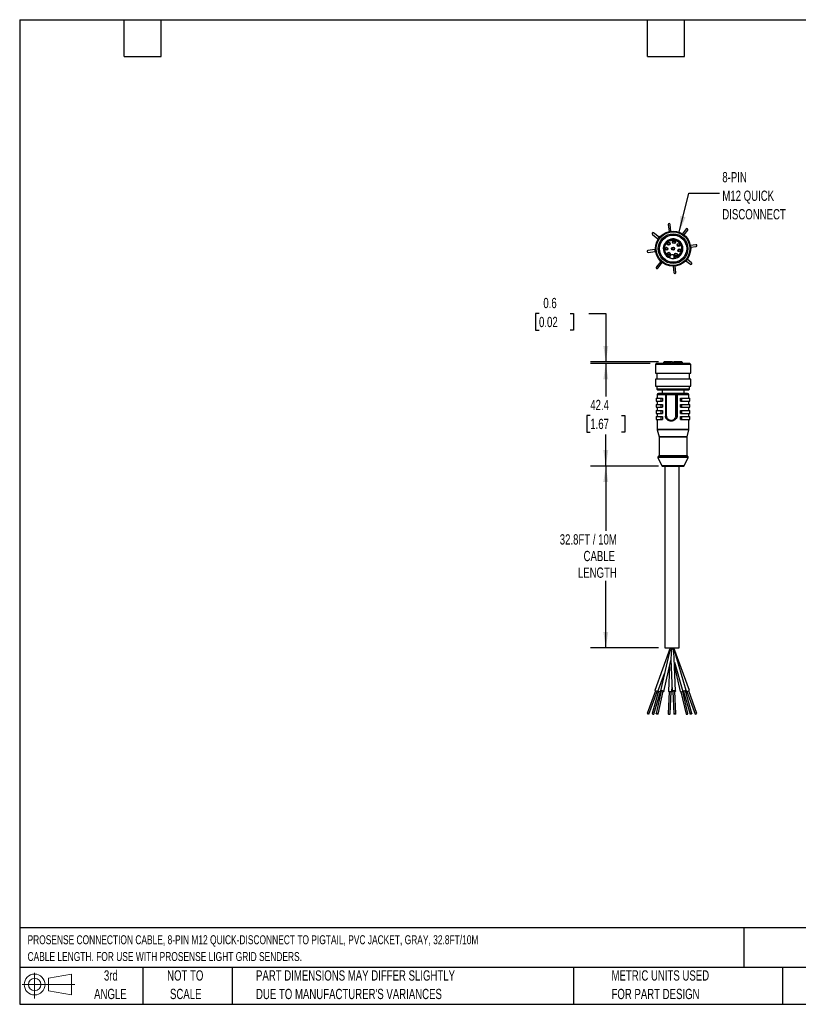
# Model space of a CAD drawing. Header units: millimetres. Extents: x 13 to 546, y 13 to 419.
# Tile 1 of 2: x 13 to 334, y 13 to 419. Entities that reach past the tile are written whole.
import ezdxf

# ---------------------------------------------------------------- set-up
doc = ezdxf.new("R2010")
doc.units = ezdxf.units.MM
doc.header["$LTSCALE"] = 2
doc.layers.add('DIMENSIONS', color=140, linetype='Continuous', lineweight=25)
doc.layers.add('TEXT', color=140, linetype='Continuous', lineweight=25)
doc.styles.add('SLDTEXTSTYLE0', font='TXT', dxfattribs={"width": 0.7})
doc.dimstyles.new('SLDDIMSTYLE0', dxfattribs={"dimtxt": 4.316016, "dimasz": 6.604, "dimexe": 0, "dimexo": 0.0625, "dimgap": 1.079004, "dimtad": 0, "dimtih": 1, "dimtoh": 1, "dimrnd": 1e-09, "dimdsep": 46, "dimtxsty": 'SLDTEXTSTYLE0', "dimsah": 1, "dimcen": 0.09, "dimadec": 0, "dimazin": 2, "dimtfac": 1, "dimtmove": 0, "dimatfit": 0, "dimfxl": 0, "dimfrac": 2, "dimtolj": 1, "dimtzin": 12, "dimarcsym": 0})
doc.dimstyles.new('SLDDIMSTYLE1', dxfattribs={"dimtxt": 4.316016, "dimasz": 6.604, "dimexe": 0, "dimexo": 0.0625, "dimgap": 1.079004, "dimtad": 0, "dimtih": 1, "dimtoh": 1, "dimrnd": 1e-09, "dimzin": 12, "dimdsep": 46, "dimtxsty": 'SLDTEXTSTYLE0', "dimsah": 1, "dimcen": 0.09, "dimadec": 0, "dimazin": 3, "dimtfac": 1, "dimtofl": 0, "dimtmove": 0, "dimatfit": 3, "dimfxl": 0, "dimfrac": 2, "dimtolj": 1, "dimtzin": 12, "dimarcsym": 0})
doc.dimstyles.new('SLDDIMSTYLE2', dxfattribs={"dimtxt": 0.18, "dimasz": 6.604, "dimexe": 0, "dimexo": 0.0625, "dimgap": 0, "dimtad": 0, "dimtih": 1, "dimtoh": 1, "dimdec": 0, "dimrnd": 1e-09, "dimzin": 0, "dimdsep": 46, "dimtxsty": 'Standard', "dimsah": 1, "dimcen": 0.09, "dimadec": 0, "dimazin": 0, "dimtfac": 6.604, "dimtdec": 0, "dimtofl": 0, "dimtmove": 0, "dimatfit": 3, "dimfxl": 0, "dimfrac": 2, "dimtolj": 1, "dimtzin": 0, "dimarcsym": 0})

# ---------------------------------------------------------------- blocks, each defined once
blk = doc.blocks.new('Block11')
at = {"color": 7, "linetype": 'Continuous', "lineweight": 18}
for p, q in [((5.18, 10.62), (5.18, 0)), ((10.96, 8.33), (20.35, 10.06)), ((10.96, 3.19), (10.96, 8.33)), ((20.35, 10.06), (20.35, 1.46)), ((0, 5.76), (21.75, 5.76)), ((10.96, 3.19), (20.35, 1.46))]:
    blk.add_line(p, q, dxfattribs=at)
for radius in [4.3, 2.57]:
    blk.add_circle((5.18, 5.76), radius, dxfattribs=at)
blk = doc.blocks.new('Block12')
at = {"color": 7, "linetype": 'Continuous'}
blk.add_blockref('Block11', (0, 0), dxfattribs=at)
blk = doc.blocks.new('_D')
at = {"layer": 'DIMENSIONS'}
for p, q in [((227.04, 297.85), (225.59, 297.85)), ((225.59, 297.85), (225.59, 290.99)), ((239.86, 297.85), (241.31, 297.85)), ((241.31, 297.85), (241.31, 290.99)), ((247.64, 297.85), (254.61, 297.85)), ((254.61, 297.85), (254.61, 277.82)), ((225.59, 290.99), (227.04, 290.99)), ((241.31, 290.99), (239.86, 290.99)), ((276.3, 277.82), (248.26, 277.82)), ((272.87, 277.22), (248.26, 277.22)), ((254.61, 277.22), (254.61, 264.52))]:
    blk.add_line(p, q, dxfattribs=at)
for points in [[(254.61, 277.82), (255.62, 284.43), (253.59, 284.43)], [(254.61, 277.22), (253.59, 270.62), (255.62, 270.62)]]:
    blk.add_solid(points, dxfattribs=at)
at = {"layer": 'DIMENSIONS', "char_height": 4.233, "attachment_point": 1, "style": 'SLDTEXTSTYLE0'}
for s, insert in [('0.6', (228.83, 304.27)), ('0.02', (227.04, 296.45))]:
    blk.add_mtext(s, dxfattribs=dict(at, insert=insert))
blk = doc.blocks.new('_D_1')
at = {"layer": 'DIMENSIONS'}
for p, q in [((272.87, 277.22), (248.26, 277.22)), ((254.61, 277.22), (254.61, 263.59)), ((248.2, 255.76), (246.75, 255.76)), ((246.75, 255.76), (246.75, 248.9)), ((261.02, 255.76), (262.47, 255.76)), ((262.47, 255.76), (262.47, 248.9)), ((246.75, 248.9), (248.2, 248.9)), ((254.61, 234.82), (254.61, 247.94)), ((262.47, 248.9), (261.02, 248.9)), ((276.41, 234.82), (248.26, 234.82))]:
    blk.add_line(p, q, dxfattribs=at)
for points in [[(254.61, 277.22), (253.59, 270.62), (255.62, 270.62)], [(254.61, 234.82), (255.62, 241.43), (253.59, 241.43)]]:
    blk.add_solid(points, dxfattribs=at)
at = {"layer": 'DIMENSIONS', "char_height": 4.233, "attachment_point": 1, "style": 'SLDTEXTSTYLE0'}
for s, insert in [('42.4', (248.2, 262.18)), ('1.67', (248.2, 254.36))]:
    blk.add_mtext(s, dxfattribs=dict(at, insert=insert))
blk = doc.blocks.new('_D_2')
at = {"layer": 'DIMENSIONS'}
for p, q in [((275.5, 234.82), (248.26, 234.82)), ((254.61, 234.82), (254.61, 208.11)), ((254.61, 159.82), (254.61, 187.53)), ((276.41, 159.82), (248.26, 159.82))]:
    blk.add_line(p, q, dxfattribs=at)
for points in [[(254.61, 234.82), (253.59, 228.22), (255.62, 228.22)], [(254.61, 159.82), (255.62, 166.43), (253.59, 166.43)]]:
    blk.add_solid(points, dxfattribs=at)
at = {"layer": 'DIMENSIONS', "attachment_point": 1, "style": 'SLDTEXTSTYLE0'}
for s, insert, char_height in [('32.8FT / 10M', (235.6, 206.71), 4.2333), ('CABLE', (245.42, 199.85), 4.233), ('LENGTH', (243.09, 192.99), 4.233)]:
    blk.add_mtext(s, dxfattribs=dict(at, insert=insert, char_height=char_height))

msp = doc.modelspace()

# ---------------------------------------------------------------- linework, layer by layer
for p, q in [((280.364, 334.505), (280.705, 331.664)), ((281.494, 331.804), (281.158, 334.601)), ((273.855, 330.495), (276.137, 328.702)), ((276.631, 329.331), (274.349, 331.124)), ((287.803, 332.738), (286.236, 330.745)), ((286.89, 330.283), (288.432, 332.244)), ((291.813, 326.229), (289.511, 325.953)), ((289.617, 325.16), (291.908, 325.435)), ((274.874, 324.197), (271.992, 323.851)), ((272.087, 323.057), (274.969, 323.403)), ((277.262, 319.324), (275.469, 317.042)), ((276.098, 316.548), (277.891, 318.83)), ((282.425, 317.324), (282.742, 314.685)), ((283.536, 314.78), (283.225, 317.374)), ((287.683, 319.63), (289.551, 318.161)), ((290.045, 318.79), (288.196, 320.244)), ((275.406, 277.221), (275.106, 276.82)), ((275.106, 276.82), (275.106, 273.221)), ((289.639, 276.82), (275.106, 276.82)), ((289.339, 277.221), (275.406, 277.221)), ((278.328, 277.319), (278.328, 277.221)), ((280.969, 277.319), (278.328, 277.319)), ((281.06, 277.815), (278.763, 277.815)), ((280.969, 277.221), (280.969, 277.319)), ((282.064, 277.821), (281.034, 277.821)), ((281.169, 277.688), (281.169, 277.221)), ((282.064, 277.821), (282.875, 277.821)), ((282.064, 277.221), (282.064, 277.821)), ((282.636, 277.221), (282.636, 277.688)), ((282.805, 277.319), (282.805, 277.221)), ((286.417, 277.319), (282.805, 277.319)), ((285.983, 277.815), (282.821, 277.815)), ((286.417, 277.221), (286.417, 277.319)), ((289.639, 276.82), (289.339, 277.221)), ((289.639, 273.221), (289.639, 276.82)), ((275.106, 273.221), (289.639, 273.221)), ((275.605, 273.221), (275.605, 270.721)), ((289.14, 270.721), (289.14, 273.221)), ((275.106, 270.721), (275.106, 267.821)), ((289.639, 270.721), (275.106, 270.721)), ((289.64, 267.821), (289.639, 270.721)), ((275.106, 267.821), (289.64, 267.821)), ((275.605, 267.821), (275.605, 266.621)), ((275.605, 266.621), (276.005, 266.321)), ((289.14, 266.621), (275.605, 266.621)), ((275.855, 264.321), (275.855, 262.821)), ((279.185, 264.321), (275.855, 264.321)), ((276.005, 266.321), (288.74, 266.321)), ((277.855, 266.321), (277.855, 264.821)), ((279.179, 264.321), (279.179, 255.376)), ((279.618, 264.321), (279.179, 264.321)), ((279.618, 255.435), (279.618, 264.321)), ((283.511, 264.321), (279.618, 264.321)), ((283.573, 264.821), (279.679, 264.821)), ((284.069, 264.321), (283.511, 264.321)), ((283.511, 255.435), (283.511, 264.321)), ((283.617, 264.821), (283.573, 264.821)), ((288.39, 264.821), (283.617, 264.821)), ((284.069, 255.375), (284.069, 264.321)), ((284.069, 264.321), (284.071, 264.321)), ((284.071, 264.321), (284.071, 255.375)), ((288.89, 264.321), (284.071, 264.321)), ((286.89, 264.821), (286.89, 266.321)), ((288.74, 266.321), (289.14, 266.621)), ((288.89, 262.821), (288.89, 264.321)), ((289.14, 266.621), (289.14, 267.821)), ((275.373, 262.821), (275.373, 261.621)), ((275.373, 262.821), (277.352, 262.821)), ((275.373, 261.621), (277.352, 261.621)), ((275.373, 260.321), (275.373, 259.121)), ((275.373, 260.321), (277.352, 260.321)), ((275.855, 261.621), (275.855, 260.321)), ((277.352, 262.821), (277.352, 261.621)), ((277.352, 262.821), (277.978, 262.821)), ((277.352, 261.621), (277.978, 261.621)), ((277.352, 260.321), (277.352, 259.121)), ((277.352, 260.321), (277.978, 260.321)), ((277.978, 262.821), (277.978, 261.621)), ((277.984, 262.821), (277.978, 262.821)), ((277.978, 261.621), (277.984, 261.621)), ((277.978, 260.321), (277.978, 259.121)), ((277.984, 260.321), (277.978, 260.321)), ((277.984, 262.821), (277.984, 261.621)), ((277.984, 260.321), (277.984, 259.121)), ((285.423, 261.621), (285.423, 262.821)), ((285.423, 259.121), (285.423, 260.321)), ((285.441, 262.821), (285.441, 261.621)), ((285.441, 260.321), (285.441, 259.121)), ((286.011, 261.621), (286.011, 262.821)), ((286.011, 262.821), (289.356, 262.821)), ((286.011, 261.621), (289.356, 261.621)), ((286.011, 259.121), (286.011, 260.321)), ((286.011, 260.321), (289.356, 260.321)), ((288.89, 260.321), (288.89, 261.621)), ((289.356, 261.621), (289.356, 262.821)), ((289.356, 259.121), (289.356, 260.321)), ((275.373, 259.121), (277.352, 259.121)), ((275.373, 257.821), (275.373, 256.621)), ((275.373, 257.821), (277.352, 257.821)), ((275.373, 256.621), (277.352, 256.621)), ((275.855, 259.121), (275.855, 257.821)), ((275.855, 256.621), (275.855, 255.321)), ((277.352, 259.121), (277.978, 259.121)), ((277.352, 257.821), (277.352, 256.621)), ((277.352, 257.821), (277.978, 257.821)), ((277.352, 256.621), (277.978, 256.621)), ((277.978, 259.121), (277.984, 259.121)), ((277.978, 257.821), (277.978, 256.621)), ((277.984, 257.821), (277.978, 257.821)), ((277.978, 256.621), (277.984, 256.621)), ((277.984, 257.821), (277.984, 256.621)), ((285.423, 256.621), (285.423, 257.821)), ((285.441, 257.821), (285.441, 256.621)), ((286.011, 259.121), (289.356, 259.121)), ((286.011, 256.621), (286.011, 257.821)), ((286.011, 257.821), (289.356, 257.821)), ((286.011, 256.621), (289.356, 256.621)), ((288.89, 257.821), (288.89, 259.121)), ((288.89, 255.321), (288.89, 256.621)), ((289.356, 256.621), (289.356, 257.821)), ((275.373, 255.321), (275.373, 254.121)), ((275.373, 255.321), (277.352, 255.321)), ((275.373, 254.121), (277.352, 254.121)), ((275.855, 254.121), (275.855, 249.892)), ((277.352, 255.321), (277.352, 254.121)), ((277.352, 255.321), (277.978, 255.321)), ((277.352, 254.121), (277.978, 254.121)), ((277.978, 255.321), (277.978, 254.121)), ((277.984, 255.321), (277.978, 255.321)), ((277.978, 254.121), (277.984, 254.121)), ((277.984, 255.321), (277.984, 254.121)), ((279.179, 255.377), (279.217, 255.23)), ((279.217, 255.23), (279.221, 255.229)), ((279.22, 255.232), (279.434, 254.697)), ((283.493, 255.37), (283.511, 255.435)), ((284.071, 255.375), (284.069, 255.375)), ((285.423, 254.121), (285.423, 255.321)), ((285.441, 255.321), (285.441, 254.121)), ((286.011, 254.121), (286.011, 255.321)), ((286.011, 255.321), (289.356, 255.321)), ((286.011, 254.121), (289.356, 254.121)), ((288.89, 249.892), (288.89, 254.121)), ((289.356, 254.121), (289.356, 255.321)), ((275.855, 249.892), (275.87, 249.771)), ((288.89, 249.892), (275.855, 249.892)), ((275.87, 249.771), (276.591, 246.881)), ((288.875, 249.771), (275.87, 249.771)), ((288.154, 246.881), (288.875, 249.771)), ((288.875, 249.771), (288.89, 249.892)), ((276.591, 246.881), (276.606, 246.76)), ((288.154, 246.881), (276.591, 246.881)), ((276.606, 246.76), (276.606, 239.271)), ((288.139, 246.76), (276.606, 246.76)), ((288.139, 246.76), (288.154, 246.881)), ((288.139, 239.271), (288.139, 246.76)), ((276.116, 238.39), (277.774, 234.99)), ((288.629, 238.39), (276.116, 238.39)), ((288.464, 238.802), (276.281, 238.802)), ((276.606, 239.271), (288.139, 239.271)), ((286.971, 234.99), (288.629, 238.39)), ((286.971, 234.99), (277.774, 234.99)), ((278.95, 234.821), (278.95, 159.821)), ((284.95, 159.821), (284.95, 234.821)), ((281.205, 159.821), (274.799, 142.221)), ((278.95, 159.821), (284.95, 159.821)), ((289.101, 142.221), (282.695, 159.821)), ((287.765, 142.176), (282.996, 158.721)), ((280.727, 157.591), (277.227, 142.137)), ((278.592, 141.827), (281.479, 154.571)), ((281.46, 154.991), (282.03, 141.951)), ((283.428, 142.013), (282.839, 155.506)), ((280.911, 152.063), (280.472, 142.013)), ((282.906, 153.978), (286.419, 141.788)), ((282.989, 152.063), (285.308, 141.827)), ((276.115, 141.743), (278.823, 149.182)), ((281.871, 141.951), (281.95, 143.773)), ((275.081, 142.119), (271.664, 132.73)), ((272.416, 132.456), (275.833, 141.845)), ((276.39, 141.975), (273.718, 132.704)), ((274.486, 132.482), (277.159, 141.754)), ((277.52, 142.07), (275.393, 132.681)), ((276.173, 132.505), (278.3, 141.894)), ((280.763, 141.803), (280.362, 132.61)), ((281.161, 132.576), (281.562, 141.768)), ((282.329, 141.965), (282.739, 132.576)), ((283.539, 132.61), (283.129, 141.999)), ((285.635, 141.742), (287.727, 132.505)), ((288.507, 132.681), (286.451, 141.758)), ((286.708, 141.871), (289.414, 132.482)), ((290.183, 132.704), (287.476, 142.093)), ((287.669, 142.061), (287.785, 141.743)), ((288.075, 141.823), (291.484, 132.456)), ((292.236, 132.73), (288.827, 142.097))]:
    msp.add_line(p, q)
at = {"flags": 128}
for points in [[(276.136, 328.683), (276.171, 328.422), (276.181, 328.395)], [(274.799, 142.221), (274.853, 142.214), (274.999, 142.17), (275.215, 142.099), (275.467, 142.009), (275.718, 141.915), (275.929, 141.832), (276.069, 141.771), (276.115, 141.743), (276.061, 141.751), (275.915, 141.794), (275.825, 141.823)], [(277.485, 141.919), (277.426, 141.946), (277.278, 142.04), (277.226, 142.125), (277.278, 142.188), (277.426, 142.22), (277.648, 142.216), (277.91, 142.176), (278.171, 142.106), (278.393, 142.018), (278.542, 141.924), (278.594, 141.839), (278.542, 141.776), (278.393, 141.744), (278.265, 141.742)], [(277.52, 142.07), (277.549, 142.1), (277.633, 142.118), (277.76, 142.116), (277.91, 142.093)], [(277.91, 142.093), (278.059, 142.053), (278.186, 142.003), (278.271, 141.949), (278.3, 141.9), (278.3, 141.894)], [(280.472, 142.013), (280.472, 142.009), (280.525, 141.915), (280.677, 141.832), (280.904, 141.771), (281.171, 141.743), (281.439, 141.751), (281.666, 141.794), (281.817, 141.866), (281.871, 141.951)], [(282.338, 141.768), (282.234, 141.794), (282.083, 141.866), (282.03, 141.955), (282.083, 142.049), (282.234, 142.132), (282.461, 142.193), (282.729, 142.221), (282.997, 142.214), (283.224, 142.17), (283.375, 142.099), (283.428, 142.009), (283.375, 141.915), (283.224, 141.832), (283.137, 141.803)], [(282.329, 141.965), (282.329, 141.967), (282.36, 142.02), (282.446, 142.068), (282.576, 142.103), (282.729, 142.119)], [(282.729, 142.119), (282.882, 142.114), (283.012, 142.09), (283.098, 142.049), (283.129, 141.999)], [(286.419, 141.788), (286.455, 141.858), (286.587, 141.946), (286.797, 142.04), (287.051, 142.125), (287.311, 142.188), (287.538, 142.22), (287.698, 142.216), (287.765, 142.176), (287.729, 142.106), (287.597, 142.018), (287.51, 141.975)], [(286.708, 141.871), (286.728, 141.911), (286.804, 141.961), (286.923, 142.015), (287.068, 142.064), (287.217, 142.1), (287.347, 142.118), (287.438, 142.116), (287.476, 142.093), (287.476, 142.093)], [(272.416, 132.456), (272.385, 132.461), (272.302, 132.485), (272.178, 132.526), (272.034, 132.578), (271.891, 132.631), (271.77, 132.679), (271.69, 132.714), (271.664, 132.73), (271.695, 132.725), (271.778, 132.701), (271.901, 132.66), (272.045, 132.608), (272.189, 132.555), (272.31, 132.507), (272.389, 132.473), (272.416, 132.456)], [(275.783, 132.704), (275.933, 132.664), (276.059, 132.614), (276.144, 132.56), (276.174, 132.511), (276.144, 132.475), (276.059, 132.457), (275.933, 132.459), (275.783, 132.482), (275.634, 132.522), (275.507, 132.572), (275.422, 132.626), (275.392, 132.675), (275.422, 132.711), (275.507, 132.729), (275.634, 132.727), (275.783, 132.704)], [(280.362, 132.61), (280.362, 132.608), (280.392, 132.555), (280.479, 132.507), (280.608, 132.473), (280.761, 132.456)], [(280.761, 132.456), (280.914, 132.461), (281.044, 132.485), (281.131, 132.526), (281.161, 132.576)], [(283.139, 132.73), (283.292, 132.725), (283.421, 132.701), (283.508, 132.66), (283.539, 132.608), (283.508, 132.555), (283.421, 132.507), (283.292, 132.473), (283.139, 132.456), (282.986, 132.461), (282.856, 132.485), (282.77, 132.526), (282.739, 132.578), (282.77, 132.631), (282.856, 132.679), (282.986, 132.714), (283.139, 132.73)], [(287.727, 132.505), (287.756, 132.475), (287.841, 132.457), (287.968, 132.459), (288.117, 132.482)], [(288.117, 132.482), (288.267, 132.522), (288.393, 132.572), (288.478, 132.626), (288.508, 132.675), (288.507, 132.681)], [(290.183, 132.704), (290.162, 132.664), (290.087, 132.614), (289.967, 132.56), (289.822, 132.511), (289.673, 132.475), (289.543, 132.457), (289.452, 132.459), (289.414, 132.482), (289.434, 132.522), (289.51, 132.572), (289.629, 132.626), (289.775, 132.675), (289.924, 132.711), (290.053, 132.729), (290.144, 132.727), (290.183, 132.704)]]:
    msp.add_lwpolyline(points, dxfattribs=at)
for centre, radius in [((282.373, 324.591), 7.267), ((282.373, 324.591), 7.267), ((282.373, 324.591), 6.967), ((282.373, 324.591), 6.132), ((282.373, 324.591), 5.632), ((279.623, 324.547), 0.63), ((280.536, 326.637), 0.63), ((280.536, 326.637), 0.43), ((282.373, 324.591), 0.63), ((282.712, 327.32), 0.63), ((282.712, 327.32), 0.43), ((284.629, 326.128), 0.63), ((284.629, 326.128), 0.43), ((279.623, 324.547), 0.43), ((280.602, 322.487), 0.63), ((280.602, 322.487), 0.43), ((282.373, 324.591), 0.43), ((283.574, 322.117), 0.63), ((283.574, 322.117), 0.43), ((285.028, 323.875), 0.63), ((285.028, 323.875), 0.43)]:
    msp.add_circle(centre, radius)
for centre, radius, start, end in [((280.763, 334.536), 0.4, 9.33054, 184.3502), ((274.116, 330.799), 0.4, 54.34553, 229.33522), ((276.858, 328.643), 0.724, 87.09819, 176.81074), ((281.181, 331.053), 0.741, 79.2858, 121.60351), ((288.106, 332.477), 0.4, 324.34553, 139.33522), ((282.373, 324.591), 4.044, 276.13333, 249.69091), ((282.373, 324.591), 3.61, 277.13598, 248.68629), ((291.848, 325.842), 0.388, 358.44118, 95.23904), ((291.852, 325.815), 0.384, 278.31192, 2.54252), ((272.057, 323.456), 0.4, 99.33054, 274.3502), ((275.495, 323.884), 0.696, 123.91364, 181.64522), ((275.504, 323.861), 0.705, 179.73156, 247.83166), ((281.95, 321.192), 0.925, 82.91221, 171.95232), ((281.95, 321.192), 0.925, 353.88713, 82.92221), ((275.795, 316.81), 0.4, 144.67495, 268.27645), ((277.954, 319.557), 0.73, 188.05546, 269.39176), ((282.373, 324.591), 4.044, 249.69091, 276.13333), ((289.783, 318.488), 0.4, 234.67495, 358.27645), ((289.817, 318.503), 0.367, 355.68791, 51.45129), ((275.811, 316.776), 0.367, 265.68791, 321.45129), ((283.122, 314.741), 0.384, 188.31192, 272.54252), ((283.149, 314.745), 0.388, 268.44118, 5.23904), ((278.828, 277.319), 0.5, 97.52934, 180), ((278.84, 277.321), 0.5, 90, 98.88512), ((285.905, 277.321), 0.5, 81.11488, 90), ((285.917, 277.319), 0.5, 0, 82.47066), ((276.355, 264.321), 0.5, 90, 180), ((279.679, 264.321), 0.5, 90, 180), ((280.677, 264.444), 1.066, 159.30315, 186.62833), ((284.57, 264.444), 1.066, 159.30315, 186.62833), ((283.571, 264.323), 0.498, 359.78108, 89.77939), ((288.39, 264.321), 0.5, 0, 90), ((280.306, 252.682), 2.771, 104.00115, 113.13274), ((281.592, 255.943), 2.039, 194.41102, 196.31454), ((285.096, 260.368), 5.249, 252.22333, 258.29434), ((281.591, 255.943), 2.542, 343.68559, 347.1013), ((276.386, 238.521), 0.3, 110.48732, 205.98923), ((276.106, 239.271), 0.5, 290.48732, 360), ((288.639, 239.271), 0.5, 180, 249.51268), ((288.359, 238.521), 0.3, 334.01077, 69.51268), ((278.043, 235.121), 0.3, 205.98923, 270), ((286.702, 235.121), 0.3, 270, 334.01077), ((275.623, 143.667), 1.664, 240.32453, 250.69885), ((274.117, 138.299), 3.94, 64.17305, 75.82695), ((277.262, 143.613), 1.864, 236.3941, 275.74209), ((285.767, 142.948), 1.211, 247.69651, 300.67739), ((286.622, 142.161), 0.425, 241.50099, 286.34448), ((286.097, 148.428), 6.895, 284.17305, 295.82695), ((274.302, 133.287), 0.826, 224.95472, 282.88721), ((290.52, 136.276), 3.94, 284.17305, 295.82695)]:
    msp.add_arc(centre, radius, start, end)
for major_axis, ratio, start_param, end_param in [((1.48, 5.036), 0.1177143, 1.6053851, 2.0638481), ((0.452, 5.039), 0.0392356, 1.5743193, 2.8567059), ((-0.824, 5.038), 0.069937, 3.6727134, 4.70095), ((-1.64, 5.034), 0.1277809, 4.450652, 4.670797)]:
    msp.add_ellipse((281.95, 159.821), major_axis=major_axis, ratio=ratio, start_param=start_param, end_param=end_param)
for points, knots in [([(281.034, 321.321), (280.979, 321.345), (280.868, 321.392), (280.707, 321.474), (280.55, 321.563), (280.398, 321.66), (280.251, 321.764), (280.109, 321.876), (279.973, 321.995), (279.844, 322.121), (279.721, 322.254), (279.605, 322.392), (279.497, 322.536), (279.364, 322.732), (279.219, 322.986), (279.076, 323.304), (278.964, 323.635), (278.891, 323.962), (278.849, 324.282), (278.834, 324.629), (278.858, 325.034), (278.993, 325.745), (279.426, 326.676), (280.348, 327.579), (281.528, 328.101), (282.676, 328.164), (283.638, 327.925), (284.428, 327.512), (285.035, 326.96), (285.454, 326.356), (285.793, 325.621), (285.923, 324.896), (285.896, 324.259), (285.843, 323.899), (285.754, 323.547), (285.629, 323.205), (285.47, 322.879), (285.278, 322.57), (285.056, 322.283), (284.805, 322.02), (284.528, 321.784), (284.229, 321.578), (283.91, 321.403), (283.575, 321.263), (283.228, 321.155), (282.989, 321.114), (282.87, 321.093)], [0, 0, 0, 0, 0.0088977, 0.0177954, 0.0266931, 0.0355908, 0.0444885, 0.0533862, 0.0622839, 0.0711816, 0.0800793, 0.088977, 0.0978747, 0.1067724, 0.1239318, 0.141092, 0.1582688, 0.1754416, 0.1906736, 0.2058938, 0.2268242, 0.250479, 0.312781, 0.3750846, 0.4373882, 0.4996902, 0.5412291, 0.5827698, 0.6303173, 0.6609549, 0.6910402, 0.7495508, 0.7674395, 0.7853285, 0.8032176, 0.8211069, 0.8389964, 0.8568859, 0.8747754, 0.8926649, 0.9105544, 0.9284439, 0.9463332, 0.9642223, 0.9821113, 1, 1, 1, 1]), ([(282.868, 321.076), (282.86, 321.065), (282.844, 321.042), (282.829, 321.02), (282.821, 321.009)], [0, 0, 0, 0, 0.5095447, 1, 1, 1, 1]), ([(280.969, 320.798), (280.969, 320.798), (280.985, 320.796), (281.022, 320.797), (281.042, 320.801), (281.081, 320.815), (281.102, 320.826), (281.138, 320.856), (281.153, 320.876), (281.169, 320.9)], [0, 0, 0, 0, 0.25, 0.25, 0.5, 0.5, 0.75, 0.75, 1, 1, 1, 1]), ([(282.821, 321.009), (282.786, 320.958), (282.751, 320.907), (282.686, 320.809), (282.659, 320.761), (282.636, 320.717)], [0, 0, 0, 0, 0.5, 0.5, 1, 1, 1, 1]), ([(282.636, 320.717), (282.644, 320.691), (282.654, 320.668), (282.683, 320.629), (282.7, 320.614), (282.734, 320.59), (282.753, 320.582), (282.79, 320.572), (282.805, 320.569), (282.805, 320.569)], [0, 0, 0, 0, 0.25, 0.25, 0.5, 0.5, 0.75, 0.75, 1, 1, 1, 1]), ([(279.397, 277.821), (279.283, 277.821), (279.054, 277.821), (278.917, 277.821), (278.867, 277.821), (278.853, 277.821), (278.842, 277.821), (278.844, 277.821), (278.846, 277.821)], [0, 0, 0, 0, 0.3461162, 0.6925011, 0.7860939, 0.8541608, 0.8889563, 1, 1, 1, 1]), ([(280.969, 277.319), (280.969, 277.357), (280.985, 277.392), (281.022, 277.456), (281.042, 277.487), (281.081, 277.549), (281.102, 277.578), (281.138, 277.635), (281.153, 277.663), (281.169, 277.688)], [0, 0, 0, 0, 0.25, 0.25, 0.5, 0.5, 0.75, 0.75, 1, 1, 1, 1]), ([(282.821, 277.815), (282.786, 277.809), (282.751, 277.796), (282.686, 277.756), (282.659, 277.727), (282.636, 277.688)], [0, 0, 0, 0, 0.5, 0.5, 1, 1, 1, 1]), ([(282.636, 277.688), (282.644, 277.663), (282.654, 277.636), (282.683, 277.579), (282.7, 277.549), (282.734, 277.488), (282.753, 277.457), (282.79, 277.393), (282.805, 277.357), (282.805, 277.319)], [0, 0, 0, 0, 0.25, 0.25, 0.5, 0.5, 0.75, 0.75, 1, 1, 1, 1]), ([(282.868, 277.821), (282.86, 277.82), (282.844, 277.819), (282.829, 277.817), (282.821, 277.815)], [0, 0, 0, 0, 0.5095447, 1, 1, 1, 1]), ([(285.903, 277.821), (285.894, 277.821), (285.876, 277.821), (285.707, 277.821), (285.437, 277.821), (285.065, 277.821), (284.608, 277.821), (284.078, 277.821), (283.494, 277.821), (283.078, 277.821), (282.87, 277.821)], [0, 0, 0, 0, 0.1196189, 0.2453868, 0.3711563, 0.4969267, 0.6226971, 0.7484667, 0.8742346, 1, 1, 1, 1]), ([(279.679, 264.821), (279.425, 264.821), (278.903, 264.821), (278.206, 264.821), (277.588, 264.821), (277.083, 264.821), (276.7, 264.821), (276.479, 264.821), (276.371, 264.821), (276.361, 264.821), (276.356, 264.821)], [0, 0, 0, 0, 0.1302459, 0.2682745, 0.4063042, 0.5443353, 0.6823684, 0.820404, 0.9124792, 1, 1, 1, 1]), ([(284.071, 264.321), (284.071, 264.394), (284.056, 264.467), (284.003, 264.594), (283.965, 264.649), (283.834, 264.779), (283.724, 264.821), (283.617, 264.821)], [0, 0, 0, 0, 0.25, 0.25, 0.5, 0.5, 1, 1, 1, 1]), ([(285.441, 262.821), (285.452, 262.821), (285.472, 262.821), (285.51, 262.821), (285.552, 262.821), (285.596, 262.821), (285.641, 262.821), (285.688, 262.821), (285.734, 262.821), (285.779, 262.821), (285.823, 262.821), (285.865, 262.821), (285.905, 262.821), (285.942, 262.821), (285.978, 262.821), (286, 262.821), (286.011, 262.821)], [0, 0, 0, 0, 0.0908746, 0.1773665, 0.2603464, 0.3404832, 0.4182346, 0.4939835, 0.5675828, 0.638339, 0.7060782, 0.7709128, 0.8327976, 0.891658, 0.9474303, 1, 1, 1, 1]), ([(285.441, 261.621), (285.452, 261.621), (285.472, 261.621), (285.51, 261.621), (285.552, 261.621), (285.596, 261.621), (285.641, 261.621), (285.688, 261.621), (285.734, 261.621), (285.779, 261.621), (285.823, 261.621), (285.865, 261.621), (285.905, 261.621), (285.942, 261.621), (285.978, 261.621), (286, 261.621), (286.011, 261.621)], [0, 0, 0, 0, 0.0908746, 0.1773665, 0.2603464, 0.3404832, 0.4182346, 0.4939835, 0.5675828, 0.638339, 0.7060782, 0.7709128, 0.8327976, 0.891658, 0.9474303, 1, 1, 1, 1]), ([(285.441, 260.321), (285.452, 260.321), (285.472, 260.321), (285.51, 260.321), (285.552, 260.321), (285.596, 260.321), (285.641, 260.321), (285.688, 260.321), (285.734, 260.321), (285.779, 260.321), (285.823, 260.321), (285.865, 260.321), (285.905, 260.321), (285.942, 260.321), (285.978, 260.321), (286, 260.321), (286.011, 260.321)], [0, 0, 0, 0, 0.0908746, 0.1773665, 0.2603464, 0.3404832, 0.4182346, 0.4939835, 0.5675828, 0.638339, 0.7060782, 0.7709128, 0.8327976, 0.891658, 0.9474303, 1, 1, 1, 1]), ([(285.441, 259.121), (285.452, 259.121), (285.472, 259.121), (285.51, 259.121), (285.552, 259.121), (285.596, 259.121), (285.641, 259.121), (285.688, 259.121), (285.734, 259.121), (285.779, 259.121), (285.823, 259.121), (285.865, 259.121), (285.905, 259.121), (285.942, 259.121), (285.978, 259.121), (286, 259.121), (286.011, 259.121)], [0, 0, 0, 0, 0.0908746, 0.1773665, 0.2603464, 0.3404832, 0.4182346, 0.4939835, 0.5675828, 0.638339, 0.7060782, 0.7709128, 0.8327976, 0.891658, 0.9474303, 1, 1, 1, 1]), ([(285.441, 257.821), (285.452, 257.821), (285.472, 257.821), (285.51, 257.821), (285.552, 257.821), (285.596, 257.821), (285.641, 257.821), (285.688, 257.821), (285.734, 257.821), (285.779, 257.821), (285.823, 257.821), (285.865, 257.821), (285.905, 257.821), (285.942, 257.821), (285.978, 257.821), (286, 257.821), (286.011, 257.821)], [0, 0, 0, 0, 0.0908746, 0.1773665, 0.2603464, 0.3404832, 0.4182346, 0.4939835, 0.5675828, 0.638339, 0.7060782, 0.7709128, 0.8327976, 0.891658, 0.9474303, 1, 1, 1, 1]), ([(285.441, 256.621), (285.452, 256.621), (285.472, 256.621), (285.51, 256.621), (285.552, 256.621), (285.596, 256.621), (285.641, 256.621), (285.688, 256.621), (285.734, 256.621), (285.779, 256.621), (285.823, 256.621), (285.865, 256.621), (285.905, 256.621), (285.942, 256.621), (285.978, 256.621), (286, 256.621), (286.011, 256.621)], [0, 0, 0, 0, 0.0908746, 0.1773665, 0.2603464, 0.3404832, 0.4182346, 0.4939835, 0.5675828, 0.638339, 0.7060782, 0.7709128, 0.8327976, 0.891658, 0.9474303, 1, 1, 1, 1]), ([(279.186, 255.376), (279.185, 255.377), (279.184, 255.378), (279.246, 255.387), (279.355, 255.402), (279.485, 255.418), (279.577, 255.43), (279.615, 255.435), (279.618, 255.435)], [0, 0, 0, 0, 0.14778412, 0.37819048, 0.6092191, 0.84167357, 0.98767927, 1, 1, 1, 1]), ([(284.031, 255.229), (283.95, 254.966), (283.829, 254.724), (283.509, 254.279), (283.319, 254.087), (282.877, 253.762), (282.635, 253.636), (282.245, 253.506), (282.111, 253.472), (281.843, 253.428), (281.708, 253.417), (281.436, 253.417), (281.299, 253.428), (281.035, 253.472), (280.906, 253.504), (280.653, 253.591), (280.53, 253.644), (280.299, 253.77), (280.19, 253.841), (279.982, 254.003), (279.885, 254.093), (279.707, 254.286), (279.626, 254.389), (279.48, 254.61), (279.414, 254.727), (279.304, 254.971), (279.258, 255.097), (279.221, 255.229)], [0, 0, 0, 0, 0.125, 0.125, 0.25, 0.25, 0.375, 0.375, 0.4375, 0.4375, 0.5, 0.5, 0.5625, 0.5625, 0.625, 0.625, 0.6875, 0.6875, 0.75, 0.75, 0.8125, 0.8125, 0.875, 0.875, 0.9375, 0.9375, 1, 1, 1, 1]), ([(283.493, 255.37), (283.427, 255.145), (283.329, 254.937), (283.083, 254.544), (282.936, 254.362), (282.607, 254.039), (282.422, 253.894), (282.118, 253.728), (282.011, 253.68), (281.791, 253.614), (281.674, 253.594), (281.444, 253.595), (281.33, 253.615), (281.108, 253.684), (281.003, 253.731), (280.802, 253.842), (280.705, 253.907), (280.522, 254.048), (280.436, 254.123), (280.19, 254.365), (280.043, 254.548), (279.8, 254.937), (279.701, 255.145), (279.635, 255.37)], [0, 0, 0, 0, 0.125, 0.125, 0.25, 0.25, 0.375, 0.375, 0.4375, 0.4375, 0.5, 0.5, 0.5625, 0.5625, 0.625, 0.625, 0.6875, 0.6875, 0.75, 0.75, 0.875, 0.875, 1, 1, 1, 1]), ([(284.069, 255.375), (284.053, 255.375), (283.982, 255.381), (283.776, 255.403), (283.64, 255.419), (283.511, 255.435)], [0, 0, 0, 0, 0.5, 0.5, 1, 1, 1, 1]), ([(285.441, 255.321), (285.452, 255.321), (285.472, 255.321), (285.51, 255.321), (285.552, 255.321), (285.596, 255.321), (285.641, 255.321), (285.688, 255.321), (285.734, 255.321), (285.779, 255.321), (285.823, 255.321), (285.865, 255.321), (285.905, 255.321), (285.942, 255.321), (285.978, 255.321), (286, 255.321), (286.011, 255.321)], [0, 0, 0, 0, 0.0908746, 0.1773665, 0.2603464, 0.3404832, 0.4182346, 0.4939835, 0.5675828, 0.638339, 0.7060782, 0.7709128, 0.8327976, 0.891658, 0.9474303, 1, 1, 1, 1]), ([(285.441, 254.121), (285.452, 254.121), (285.472, 254.121), (285.51, 254.121), (285.552, 254.121), (285.596, 254.121), (285.641, 254.121), (285.688, 254.121), (285.734, 254.121), (285.779, 254.121), (285.823, 254.121), (285.865, 254.121), (285.905, 254.121), (285.942, 254.121), (285.978, 254.121), (286, 254.121), (286.011, 254.121)], [0, 0, 0, 0, 0.0908746, 0.1773665, 0.2603464, 0.3404832, 0.4182346, 0.4939835, 0.5675828, 0.638339, 0.7060782, 0.7709128, 0.8327976, 0.891658, 0.9474303, 1, 1, 1, 1]), ([(278.076, 234.821), (278.069, 234.821), (278.05, 234.821), (278.248, 234.821), (278.54, 234.821), (278.818, 234.821), (279.111, 234.821), (279.477, 234.821), (279.966, 234.821), (280.448, 234.821), (280.77, 234.821), (280.922, 234.821), (281.134, 234.821), (281.446, 234.821), (281.975, 234.821), (282.689, 234.821), (283.53, 234.821), (284.328, 234.821), (285.05, 234.821), (285.669, 234.821), (286.107, 234.821), (286.396, 234.821), (286.571, 234.821), (286.69, 234.821), (286.679, 234.821), (286.674, 234.821)], [0, 0, 0, 0, 0.0384184, 0.1149095, 0.1551327, 0.1966442, 0.2312396, 0.258916, 0.3124805, 0.3688933, 0.3796275, 0.3895166, 0.4046001, 0.4290426, 0.4606949, 0.5231742, 0.5856546, 0.6481357, 0.7106173, 0.7730988, 0.83558, 0.8772709, 0.9189614, 0.9606513, 1, 1, 1, 1])]:
    msp.add_open_spline(points, degree=3, knots=knots)
for points in [[(281.032, 321.303), (281.032, 321.309), (281.033, 321.315), (281.034, 321.321)], [(281.06, 321.227), (281.051, 321.253), (281.041, 321.278), (281.032, 321.303)], [(281.169, 320.9), (281.147, 320.996), (281.104, 321.111), (281.06, 321.227)], [(282.87, 321.093), (282.869, 321.087), (282.869, 321.082), (282.868, 321.076)], [(281.032, 277.821), (281.032, 277.821), (281.033, 277.821), (281.034, 277.821)], [(281.06, 277.815), (281.051, 277.818), (281.041, 277.82), (281.032, 277.821)], [(281.169, 277.688), (281.147, 277.766), (281.104, 277.803), (281.06, 277.815)], [(282.87, 277.821), (282.869, 277.821), (282.869, 277.821), (282.868, 277.821)], [(284.071, 255.375), (284.059, 255.326), (284.046, 255.277), (284.031, 255.229)]]:
    msp.add_open_spline(points, degree=3)
at = {"layer": 'TEXT'}
for p, q in [((12.7, 419.1), (546.1, 419.1)), ((12.7, 419.1), (12.7, 12.7)), ((55.88, 403.86), (55.88, 419.1)), ((71.12, 403.86), (71.12, 419.1)), ((271.78, 403.86), (271.78, 419.1)), ((287.02, 403.86), (287.02, 419.1)), ((55.88, 403.86), (71.12, 403.86)), ((271.78, 403.86), (287.02, 403.86)), ((546.1, 44.252), (12.7, 44.252)), ((311.518, 44.252), (311.518, 27.94)), ((546.1, 27.94), (12.7, 27.94)), ((63.5, 27.94), (63.5, 12.7)), ((100.423, 27.94), (100.423, 12.7)), ((241.293, 27.94), (241.293, 12.7)), ((327.56, 27.94), (327.56, 12.7)), ((12.7, 12.7), (546.1, 12.7))]:
    msp.add_line(p, q, dxfattribs=at)

# ---------------------------------------------------------------- block references
msp.add_blockref('Block12', (13.676, 15.108), dxfattribs=at)

# ---------------------------------------------------------------- texts
at = {"layer": 'DIMENSIONS', "char_height": 4.2333, "attachment_point": 1, "style": 'SLDTEXTSTYLE0'}
for s, insert in [('8-PIN', (302.698, 356.205)), ('M12 QUICK', (302.698, 348.561)), ('DISCONNECT', (302.698, 340.917))]:
    msp.add_mtext(s, dxfattribs=dict(at, insert=insert))
at = {"layer": 'TEXT', "style": 'SLDTEXTSTYLE0'}
for s, insert, char_height, attachment_point in [('PROSENSE CONNECTION CABLE, 8-PIN M12 QUICK-DISCONNECT TO PIGTAIL, PVC JACKET, GRAY, 32.8FT/10M', (15.931, 41.203), 3.70417, 1), ('CABLE LENGTH. FOR USE WITH PROSENSE LIGHT GRID SENDERS.', (15.931, 34.265), 3.70417, 1), ('3rd', (50.325, 26.728), 4.2333, 2), ('NOT TO', (81.032, 26.728), 4.2333, 2), ('PART DIMENSIONS MAY DIFFER SLIGHTLY', (110.239, 26.728), 4.23333, 1), ('METRIC UNITS USED', (256.957, 26.728), 4.23333, 1), ('ANGLE', (50.13, 19.084), 4.2333, 2), ('SCALE', (81.224, 19.084), 4.2333, 2), ("DUE TO MANUFACTURER'S VARIANCES", (110.239, 19.084), 4.23333, 1), ('FOR PART DESIGN', (256.957, 19.084), 4.23333, 1)]:
    msp.add_mtext(s, dxfattribs=dict(at, insert=insert, char_height=char_height, attachment_point=attachment_point))

# ---------------------------------------------------------------- dimensions: what is measured, and where the dimension line sits
at = {"layer": 'DIMENSIONS'}
for p1, dimstyle, picture, middle in [((278.84, 277.821), 'SLDDIMSTYLE0', '_D', (254.608, 297.851)), ((278.95, 234.821), 'SLDDIMSTYLE1', '_D_1', (254.608, 255.761))]:
    dim = msp.add_linear_dim(base=(254.608, 277.221), p1=p1, p2=(275.406, 277.221), angle=90, dimstyle=dimstyle, dxfattribs=at)
    dim.commit()
    dim.dimension.update_dxf_attribs({"geometry": picture, "text_midpoint": middle, "dimtype": 160})
dim = msp.add_linear_dim(base=(254.608, 159.821), p1=(278.043, 234.821), p2=(278.95, 159.821), angle=90, text='32.8FT / 10M\\PCABLE\\PLENGTH', dimstyle='SLDDIMSTYLE1', dxfattribs=at)
dim.commit()
dim.dimension.update_dxf_attribs({"geometry": '_D_2', "text_midpoint": (254.608, 197.824), "dimtype": 160})

# ---------------------------------------------------------------- leaders
msp.add_leader([(284.9, 331.404), (288.865, 347.438), (301.564, 347.438)], dimstyle='SLDDIMSTYLE2', dxfattribs=at)

doc.saveas('drawing.dxf')
